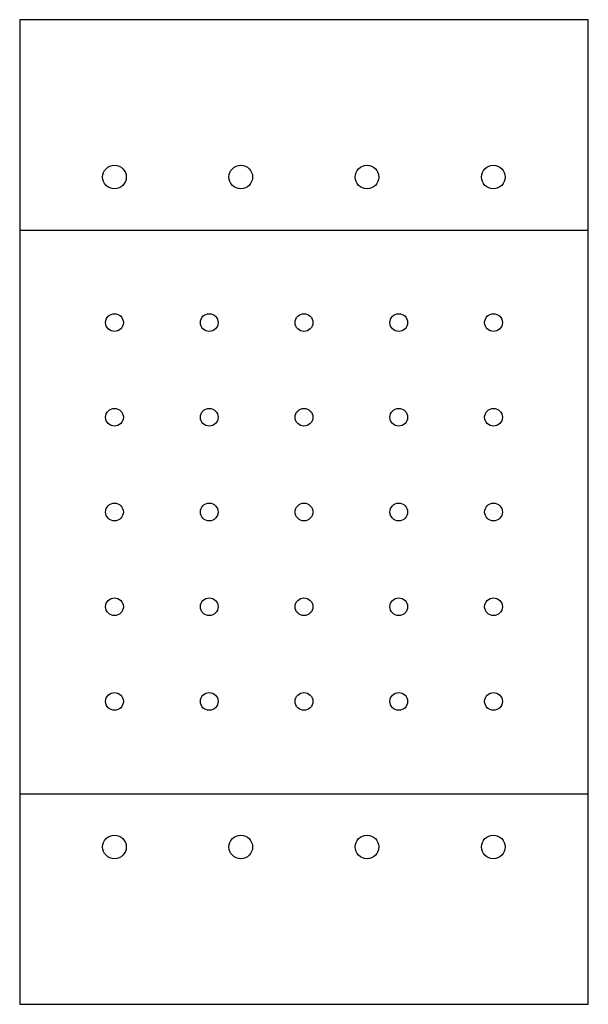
# Model space of a CAD drawing. Header units: inches. Extents: x 0 to 24, y 0 to 41.6.
import ezdxf

# ---------------------------------------------------------------- set-up
doc = ezdxf.new("R2010")
doc.units = ezdxf.units.IN
doc.header["$MEASUREMENT"] = 0
doc.layers.add('BEND', color=1, linetype='CONTINUOUS')
doc.layers.add('CUT', color=7, linetype='CONTINUOUS')

msp = doc.modelspace()

# ---------------------------------------------------------------- linework, layer by layer
at = {"layer": 'BEND'}
for p, q in [((0, 32.685), (24, 32.685)), ((0, 8.895), (24, 8.895))]:
    msp.add_line(p, q, dxfattribs=at)
at = {"layer": 'CUT'}
for p, q in [((24, 41.58), (0, 41.58)), ((0, 41.58), (0, 0)), ((24, 0), (24, 41.58)), ((0, 0), (24, 0))]:
    msp.add_line(p, q, dxfattribs=at)
for centre, radius in [((4, 34.935), 0.5), ((9.33, 34.935), 0.5), ((14.66, 34.935), 0.5), ((19.99, 34.935), 0.5), ((4, 28.79), 0.375), ((8, 28.79), 0.375), ((12, 28.79), 0.375), ((16, 28.79), 0.375), ((20, 28.79), 0.375), ((4, 24.79), 0.375), ((8, 24.79), 0.375), ((12, 24.79), 0.375), ((16, 24.79), 0.375), ((20, 24.79), 0.375), ((4, 20.79), 0.375), ((8, 20.79), 0.375), ((12, 20.79), 0.375), ((16, 20.79), 0.375), ((20, 20.79), 0.375), ((4, 16.79), 0.375), ((8, 16.79), 0.375), ((12, 16.79), 0.375), ((16, 16.79), 0.375), ((20, 16.79), 0.375), ((4, 12.79), 0.375), ((8, 12.79), 0.375), ((12, 12.79), 0.375), ((16, 12.79), 0.375), ((20, 12.79), 0.375), ((4, 6.645), 0.5), ((9.33, 6.645), 0.5), ((14.66, 6.645), 0.5), ((19.99, 6.645), 0.5)]:
    msp.add_circle(centre, radius, dxfattribs=at)

doc.saveas('drawing.dxf')
